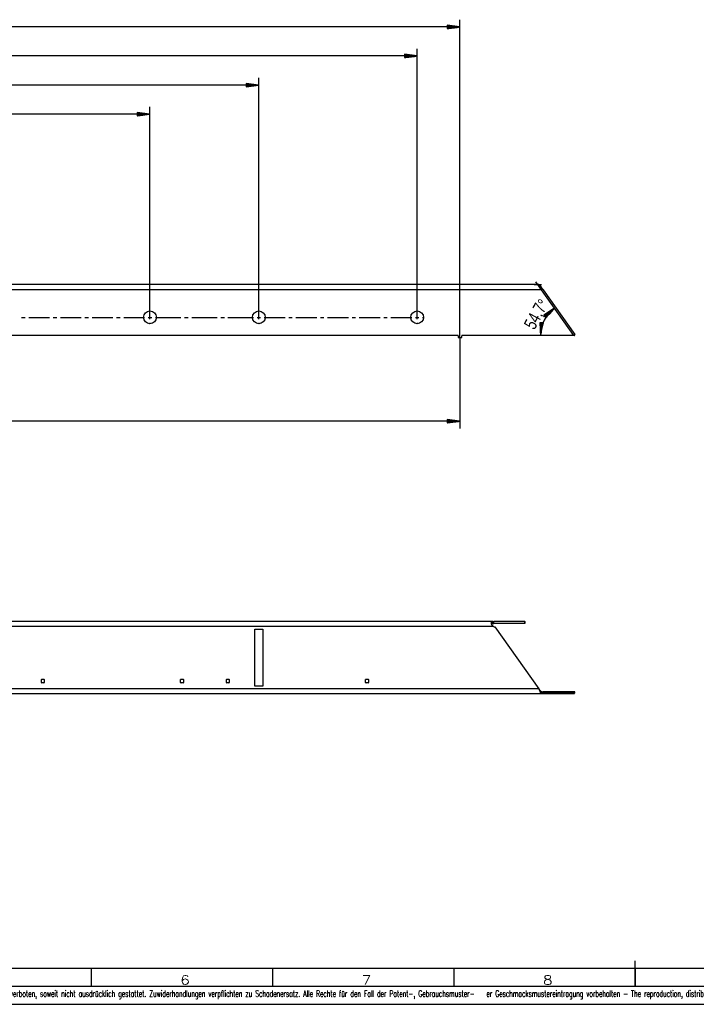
# Model space of a CAD drawing. Header units: millimetres. Extents: x -4 to 841, y -4 to 594.
# Tile 2 of 14: x 251 to 437, y 0 to 271. Entities that reach past the tile are written whole.
import ezdxf

# ---------------------------------------------------------------- set-up
doc = ezdxf.new("R2010")
doc.units = ezdxf.units.MM
doc.layers.add('1', color=7, linetype='Continuous')
doc.styles.add('SEACAD_Arial', font='arial.ttf', dxfattribs={"width": 0.75})
doc.styles.add('SEACAD_simplex_shx', font='simplex.shx', dxfattribs={"width": 0.587})

msp = doc.modelspace()

# ---------------------------------------------------------------- linework, layer by layer
at = {"layer": '1', "color": 7, "linetype": 'Continuous'}
for p, q in [((372.2, 183.65), (372.2, 271.25)), ((372.2, 269.25), (82.8, 269.25)), ((372.2, 269.25), (368.7, 269.71)), ((368.7, 269.71), (368.7, 268.79)), ((368.7, 269.7), (368.72, 269.7)), ((368.7, 269.7), (368.72, 269.7)), ((368.7, 269.65), (369.11, 269.65)), ((368.7, 269.6), (369.5, 269.6)), ((368.7, 269.55), (369.88, 269.55)), ((368.7, 269.5), (370.27, 269.5)), ((368.7, 269.45), (370.65, 269.45)), ((368.7, 269.4), (371.04, 269.4)), ((368.7, 269.35), (371.43, 269.35)), ((368.7, 269.3), (371.81, 269.3)), ((368.7, 268.79), (372.2, 269.25)), ((368.7, 269.25), (372.2, 269.25)), ((368.7, 269.25), (372.2, 269.25)), ((368.7, 269.2), (371.81, 269.2)), ((368.7, 269.14), (371.43, 269.14)), ((368.7, 269.09), (371.04, 269.09)), ((368.7, 269.04), (370.65, 269.04)), ((368.7, 268.99), (370.27, 268.99)), ((368.7, 268.94), (369.88, 268.94)), ((368.7, 268.89), (369.5, 268.89)), ((368.7, 268.84), (369.11, 268.84)), ((368.7, 268.79), (368.72, 268.79)), ((368.7, 268.79), (368.72, 268.79)), ((360.4, 189.25), (360.4, 263.25)), ((360.4, 261.25), (82.8, 261.25)), ((360.4, 261.25), (356.9, 261.71)), ((356.9, 261.71), (356.9, 260.79)), ((356.9, 261.7), (356.92, 261.7)), ((356.9, 261.7), (356.92, 261.7)), ((356.9, 261.65), (357.31, 261.65)), ((356.9, 261.6), (357.7, 261.6)), ((356.9, 261.55), (358.08, 261.55)), ((356.9, 261.5), (358.47, 261.5)), ((356.9, 261.45), (358.85, 261.45)), ((356.9, 261.4), (359.24, 261.4)), ((356.9, 261.35), (359.63, 261.35)), ((356.9, 261.3), (360.01, 261.3)), ((356.9, 260.79), (360.4, 261.25)), ((356.9, 261.25), (360.4, 261.25)), ((356.9, 261.25), (360.4, 261.25)), ((356.9, 261.2), (360.01, 261.2)), ((356.9, 261.14), (359.63, 261.14)), ((356.9, 261.09), (359.24, 261.09)), ((356.9, 261.04), (358.85, 261.04)), ((356.9, 260.99), (358.47, 260.99)), ((356.9, 260.94), (358.08, 260.94)), ((356.9, 260.89), (357.7, 260.89)), ((356.9, 260.84), (357.31, 260.84)), ((356.9, 260.79), (356.92, 260.79)), ((356.9, 260.79), (356.92, 260.79)), ((316.75, 189.25), (316.75, 255.25)), ((316.75, 253.25), (82.8, 253.25)), ((316.75, 253.25), (313.25, 253.71)), ((313.25, 253.71), (313.25, 252.79)), ((313.25, 253.7), (313.27, 253.7)), ((313.25, 253.7), (313.27, 253.7)), ((313.25, 253.65), (313.66, 253.65)), ((313.25, 253.6), (314.05, 253.6)), ((313.25, 253.55), (314.43, 253.55)), ((313.25, 253.5), (314.82, 253.5)), ((313.25, 253.45), (315.2, 253.45)), ((313.25, 253.4), (315.59, 253.4)), ((313.25, 253.35), (315.98, 253.35)), ((313.25, 253.3), (316.36, 253.3)), ((313.25, 252.79), (316.75, 253.25)), ((313.25, 253.25), (316.75, 253.25)), ((313.25, 253.25), (316.75, 253.25)), ((313.25, 253.2), (316.36, 253.2)), ((313.25, 253.14), (315.98, 253.14)), ((313.25, 253.09), (315.59, 253.09)), ((313.25, 253.04), (315.2, 253.04)), ((313.25, 252.99), (314.82, 252.99)), ((313.25, 252.94), (314.43, 252.94)), ((313.25, 252.89), (314.05, 252.89)), ((313.25, 252.84), (313.66, 252.84)), ((313.25, 252.79), (313.27, 252.79)), ((313.25, 252.79), (313.27, 252.79)), ((286.75, 189.25), (286.75, 247.25)), ((286.75, 245.25), (82.8, 245.25)), ((286.75, 245.25), (283.25, 245.71)), ((283.25, 245.71), (283.25, 244.79)), ((283.25, 245.7), (283.27, 245.7)), ((283.25, 245.7), (283.27, 245.7)), ((283.25, 245.65), (283.66, 245.65)), ((283.25, 245.6), (284.05, 245.6)), ((283.25, 245.55), (284.43, 245.55)), ((283.25, 245.5), (284.82, 245.5)), ((283.25, 245.45), (285.2, 245.45)), ((283.25, 245.4), (285.59, 245.4)), ((283.25, 245.35), (285.98, 245.35)), ((283.25, 245.3), (286.36, 245.3)), ((283.25, 244.79), (286.75, 245.25)), ((283.25, 245.25), (286.75, 245.25)), ((283.25, 245.25), (286.75, 245.25)), ((283.25, 245.2), (286.36, 245.2)), ((283.25, 245.14), (285.98, 245.14)), ((283.25, 245.09), (285.59, 245.09)), ((283.25, 245.04), (285.2, 245.04)), ((283.25, 244.99), (284.82, 244.99)), ((283.25, 244.94), (284.43, 244.94)), ((283.25, 244.89), (284.05, 244.89)), ((283.25, 244.84), (283.66, 244.84)), ((283.25, 244.79), (283.27, 244.79)), ((283.25, 244.79), (283.27, 244.79)), ((393.93, 198.25), (82.8, 198.25)), ((392.66, 198.25), (394.66, 198.25)), ((394.65, 196.85), (393.08, 199.06)), ((394.65, 196.85), (82.8, 196.85)), ((403.56, 184.25), (394.65, 196.85)), ((395.14, 196.85), (403.82, 184.56)), ((286.75, 190.75), (286.75, 191)), ((316.75, 190.75), (316.75, 191)), ((360.4, 190.75), (360.4, 191)), ((398.25, 191.75), (395.29, 189.82)), ((395.33, 189.78), (395.64, 190.05)), ((395.36, 189.74), (395.97, 190.26)), ((395.39, 189.7), (396.29, 190.48)), ((395.43, 189.67), (396.62, 190.69)), ((395.46, 189.63), (396.95, 190.9)), ((395.49, 189.59), (397.27, 191.12)), ((395.53, 189.55), (397.6, 191.33)), ((395.56, 189.51), (397.92, 191.54)), ((395.59, 189.47), (398.25, 191.75)), ((395.59, 189.47), (398.25, 191.75)), ((395.63, 189.43), (397.99, 191.46)), ((395.66, 189.4), (397.73, 191.17)), ((395.69, 189.36), (397.47, 190.88)), ((395.73, 189.32), (397.21, 190.59)), ((395.76, 189.28), (396.95, 190.3)), ((395.79, 189.24), (396.69, 190.01)), ((395.89, 189.12), (398.25, 191.75)), ((251.33, 189.25), (252.33, 189.25)), ((253.33, 189.25), (259.06, 189.25)), ((260.06, 189.25), (261.06, 189.25)), ((262.06, 189.25), (267.79, 189.25)), ((268.79, 189.25), (269.79, 189.25)), ((270.79, 189.25), (276.52, 189.25)), ((277.52, 189.25), (278.52, 189.25)), ((279.52, 189.25), (285.25, 189.25)), ((286.25, 189.25), (287.25, 189.25)), ((286.75, 188.75), (286.75, 189.75)), ((286.75, 187.75), (286.75, 187.5)), ((288.25, 189.25), (295.25, 189.25)), ((296.25, 189.25), (297.25, 189.25)), ((298.25, 189.25), (305.25, 189.25)), ((306.25, 189.25), (307.25, 189.25)), ((308.25, 189.25), (315.25, 189.25)), ((316.25, 189.25), (317.25, 189.25)), ((316.75, 188.75), (316.75, 189.75)), ((316.75, 187.75), (316.75, 187.5)), ((318.25, 189.25), (323.98, 189.25)), ((324.98, 189.25), (325.98, 189.25)), ((326.98, 189.25), (332.71, 189.25)), ((333.71, 189.25), (334.71, 189.25)), ((335.71, 189.25), (341.44, 189.25)), ((342.44, 189.25), (343.44, 189.25)), ((344.44, 189.25), (350.17, 189.25)), ((351.17, 189.25), (352.17, 189.25)), ((353.17, 189.25), (358.9, 189.25)), ((359.9, 189.25), (360.9, 189.25)), ((360.4, 188.75), (360.4, 189.75)), ((360.4, 187.75), (360.4, 187.5)), ((361.9, 189.25), (362.15, 189.25)), ((395.15, 187.69), (394.23, 187.77)), ((394.23, 187.77), (394.36, 184.25)), ((394.24, 187.77), (394.23, 187.75)), ((394.24, 187.77), (394.23, 187.75)), ((394.29, 187.77), (394.25, 187.36)), ((394.34, 187.76), (394.26, 186.97)), ((394.39, 187.76), (394.28, 186.58)), ((394.44, 187.75), (394.29, 186.19)), ((394.49, 187.75), (394.31, 185.8)), ((394.54, 187.74), (394.32, 185.41)), ((394.59, 187.74), (394.33, 185.02)), ((394.64, 187.74), (394.35, 184.63)), ((394.69, 187.73), (394.36, 184.25)), ((394.69, 187.73), (394.36, 184.25)), ((394.36, 184.25), (395.15, 187.69)), ((394.74, 187.73), (394.45, 184.63)), ((394.79, 187.72), (394.54, 185)), ((394.84, 187.72), (394.62, 185.38)), ((394.89, 187.71), (394.71, 185.76)), ((394.94, 187.71), (394.8, 186.14)), ((394.99, 187.7), (394.88, 186.52)), ((395.05, 187.7), (394.97, 186.9)), ((395.1, 187.69), (395.06, 187.28)), ((395.15, 187.69), (395.14, 187.66)), ((395.15, 187.69), (395.14, 187.66)), ((395.29, 189.82), (395.89, 189.12)), ((395.3, 189.82), (395.32, 189.84)), ((395.3, 189.82), (395.32, 189.84)), ((395.83, 189.2), (396.43, 189.72)), ((395.86, 189.17), (396.17, 189.43)), ((395.89, 189.13), (395.91, 189.14)), ((395.89, 189.13), (395.91, 189.14)), ((371.6, 184.25), (119.3, 184.25)), ((371.7, 184.15), (371.7, 183.75)), ((371.8, 183.65), (372.6, 183.65)), ((372.2, 183.65), (372.2, 158.65)), ((372.7, 183.75), (372.7, 184.15)), ((403.56, 184.25), (372.8, 184.25)), ((403.66, 184.25), (403.56, 184.25)), ((372.2, 160.65), (82.8, 160.65)), ((372.2, 160.65), (368.7, 161.11)), ((368.7, 161.11), (368.7, 160.18)), ((368.7, 161.1), (368.72, 161.1)), ((368.7, 161.1), (368.72, 161.1)), ((368.7, 161.05), (369.11, 161.05)), ((368.7, 161), (369.5, 161)), ((368.7, 160.95), (369.88, 160.95)), ((368.7, 160.9), (370.27, 160.9)), ((368.7, 160.85), (370.65, 160.85)), ((368.7, 160.8), (371.04, 160.8)), ((368.7, 160.75), (371.43, 160.75)), ((368.7, 160.7), (371.81, 160.7)), ((368.7, 160.18), (372.2, 160.65)), ((368.7, 160.65), (372.2, 160.65)), ((368.7, 160.65), (372.2, 160.65)), ((368.7, 160.59), (371.81, 160.59)), ((368.7, 160.54), (371.43, 160.54)), ((368.7, 160.49), (371.04, 160.49)), ((368.7, 160.44), (370.65, 160.44)), ((368.7, 160.39), (370.27, 160.39)), ((368.7, 160.34), (369.88, 160.34)), ((368.7, 160.29), (369.5, 160.29)), ((368.7, 160.24), (369.11, 160.24)), ((368.7, 160.19), (368.72, 160.19)), ((368.7, 160.19), (368.72, 160.19)), ((381.22, 105.49), (82.8, 105.49)), ((381.4, 104.09), (82.8, 104.09)), ((315.65, 103.34), (317.85, 103.34)), ((315.65, 87.64), (315.65, 103.34)), ((317.85, 103.34), (317.85, 87.64)), ((381.22, 104.89), (381.22, 105.49)), ((381.22, 105.49), (381.54, 105.49)), ((381.54, 104.89), (381.54, 105.49)), ((390.1, 105.49), (381.54, 105.49)), ((390.1, 104.89), (381.54, 104.89)), ((381.84, 103.99), (393.93, 86.89)), ((390.1, 104.89), (390.1, 105.49)), ((390.1, 105.49), (390.14, 105.49)), ((390.14, 104.89), (390.14, 105.49)), ((256.9, 89.54), (257.5, 89.54)), ((295.3, 89.54), (295.9, 89.54)), ((307.9, 89.54), (308.5, 89.54)), ((346.3, 89.54), (346.9, 89.54)), ((393.93, 86.89), (82.8, 86.89)), ((256.8, 88.64), (256.8, 89.44)), ((257.5, 88.54), (256.9, 88.54)), ((257.6, 89.44), (257.6, 88.64)), ((295.2, 88.64), (295.2, 89.44)), ((295.9, 88.54), (295.3, 88.54)), ((296, 89.44), (296, 88.64)), ((307.8, 88.64), (307.8, 89.44)), ((308.5, 88.54), (307.9, 88.54)), ((308.6, 89.44), (308.6, 88.64)), ((317.85, 87.64), (315.65, 87.64)), ((346.2, 88.64), (346.2, 89.44)), ((346.9, 88.54), (346.3, 88.54)), ((347, 89.44), (347, 88.64)), ((394.65, 85.49), (82.8, 85.49)), ((403.56, 85.49), (394.65, 85.49)), ((395.14, 86.09), (395.14, 85.89)), ((403.82, 86.09), (395.14, 86.09)), ((395.14, 85.89), (403.82, 85.89)), ((403.66, 85.58), (403.56, 85.49)), ((403.82, 85.89), (403.82, 86.09)), ((403.82, 86.09), (403.86, 86.09)), ((403.86, 85.85), (403.86, 86.09)), ((420.5, 5), (420.5, 12)), ((10, 10), (831, 10)), ((270.5, 10), (270.5, 5)), ((320.5, 10), (320.5, 5)), ((370.5, 10), (370.5, 5)), ((420.5, 10), (420.5, 5)), ((5, 5), (836, 5)), ((0, 0), (841, 0))]:
    msp.add_line(p, q, dxfattribs=at)
for centre in [(286.75, 189.25), (316.75, 189.25), (360.4, 189.25)]:
    msp.add_circle(centre, 1.75, dxfattribs=at)
for centre, radius, start, end in [((403.56, 184.25), 9.2, 125.2644, 180), ((371.6, 184.15), 0.1, 0, 90), ((371.8, 183.75), 0.1, 180, 270), ((372.6, 183.75), 0.1, 270, 0), ((372.8, 184.15), 0.1, 90, 180), ((381.82, 104.94), 0.95, 243.7979, 271.265), ((256.9, 89.44), 0.1, 90, 180), ((257.5, 89.44), 0.1, 0, 90), ((295.3, 89.44), 0.1, 90, 180), ((295.9, 89.44), 0.1, 0, 90), ((307.9, 89.44), 0.1, 90, 180), ((308.5, 89.44), 0.1, 0, 90), ((346.3, 89.44), 0.1, 90, 180), ((346.9, 89.44), 0.1, 0, 90), ((256.9, 88.64), 0.1, 180, 270), ((257.5, 88.64), 0.1, 270, 0), ((295.3, 88.64), 0.1, 180, 270), ((295.9, 88.64), 0.1, 270, 0), ((307.9, 88.64), 0.1, 180, 270), ((308.5, 88.64), 0.1, 270, 0), ((346.3, 88.64), 0.1, 180, 270), ((346.9, 88.64), 0.1, 270, 0)]:
    msp.add_arc(centre, radius, start, end, dxfattribs=at)
for points, knots in [([(393.93, 198.25), (393.99, 198.24), (394.05, 198.21), (394.11, 198.17), (394.17, 198.11), (394.24, 198.05), (394.31, 197.97), (394.37, 197.89), (394.43, 197.8)], [0, 0, 0.082091, 0.17488, 0.282257, 0.405746, 0.545344, 0.700201, 0.845438, 1, 1]), ([(394.65, 196.85), (394.46, 197.19), (394.38, 197.52), (394.43, 197.8)], [0, 0, 0.389632, 0.71718, 1, 1]), ([(394.43, 197.8), (394.5, 197.67), (394.57, 197.54), (394.61, 197.47), (394.65, 197.41), (394.69, 197.35), (394.74, 197.29), (394.78, 197.23), (394.83, 197.17), (394.84, 197.15), (394.85, 197.14), (394.86, 197.12), (394.88, 197.11), (394.9, 197.08), (394.93, 197.05), (394.98, 197), (395.03, 196.95), (395.08, 196.9), (395.14, 196.85)], [0, 0, 0.12462, 0.24916, 0.311502, 0.373916, 0.436448, 0.499172, 0.562106, 0.625294, 0.641138, 0.656946, 0.672723, 0.688488, 0.719933, 0.751316, 0.813835, 0.876087, 0.938122, 1, 1]), ([(403.66, 184.25), (403.79, 184.3), (403.86, 184.42), (403.82, 184.56)], [0, 0, 0.333347, 0.66666, 1, 1]), ([(381.4, 104.09), (381.38, 104.1), (381.37, 104.11), (381.35, 104.13), (381.33, 104.14), (381.32, 104.15), (381.3, 104.17), (381.29, 104.18), (381.27, 104.19), (381.26, 104.21), (381.24, 104.22), (381.23, 104.24), (381.21, 104.26), (381.2, 104.27), (381.19, 104.29), (381.17, 104.3), (381.16, 104.32), (381.15, 104.34), (381.13, 104.36), (381.12, 104.38), (381.11, 104.39), (381.1, 104.41), (381.08, 104.43), (381.07, 104.45), (381.06, 104.47), (381.05, 104.49), (381.04, 104.51), (381.01, 104.57), (380.98, 104.64), (380.95, 104.71), (380.93, 104.77), (380.91, 104.84), (380.89, 104.91), (380.88, 104.97), (380.87, 105.03), (380.87, 105.04), (380.87, 105.05), (380.87, 105.06), (380.87, 105.07), (380.87, 105.08), (380.87, 105.09), (380.87, 105.1), (380.87, 105.1), (380.87, 105.11), (380.87, 105.12), (380.87, 105.13), (380.87, 105.14), (380.87, 105.15), (380.87, 105.15), (380.87, 105.16), (380.87, 105.17), (380.87, 105.18), (380.87, 105.19), (380.87, 105.19), (380.87, 105.2), (380.87, 105.21), (380.87, 105.22), (380.87, 105.22), (380.87, 105.23), (380.88, 105.24), (380.88, 105.24), (380.88, 105.25), (380.88, 105.26), (380.88, 105.26), (380.88, 105.27), (380.88, 105.28), (380.89, 105.28), (380.89, 105.29), (380.89, 105.3), (380.89, 105.3), (380.89, 105.31), (380.9, 105.32), (380.9, 105.32), (380.9, 105.33), (380.9, 105.33), (380.9, 105.34), (380.91, 105.34), (380.91, 105.35), (380.91, 105.35), (380.92, 105.36), (380.92, 105.36), (380.92, 105.37), (380.92, 105.37), (380.93, 105.38), (380.93, 105.38), (380.93, 105.39), (380.94, 105.39), (380.94, 105.4), (380.94, 105.4), (380.95, 105.4), (380.95, 105.41), (380.95, 105.41), (380.96, 105.41), (380.96, 105.42), (380.97, 105.42), (380.97, 105.43), (380.97, 105.43), (380.98, 105.43), (380.98, 105.44), (380.99, 105.44), (380.99, 105.44), (381, 105.44), (381, 105.45), (381, 105.45), (381.01, 105.45), (381.01, 105.45), (381.02, 105.46), (381.02, 105.46), (381.03, 105.46), (381.03, 105.46), (381.04, 105.47), (381.04, 105.47), (381.05, 105.47), (381.05, 105.47), (381.06, 105.47), (381.07, 105.47), (381.07, 105.48), (381.08, 105.48), (381.08, 105.48), (381.09, 105.48), (381.09, 105.48), (381.1, 105.48), (381.11, 105.48), (381.11, 105.48), (381.12, 105.48), (381.12, 105.49), (381.13, 105.49), (381.14, 105.49), (381.14, 105.49), (381.15, 105.49), (381.16, 105.49), (381.16, 105.49), (381.17, 105.49), (381.17, 105.49), (381.18, 105.49), (381.19, 105.49), (381.19, 105.49), (381.2, 105.49), (381.21, 105.49), (381.22, 105.49), (381.22, 105.49)], [0, 0, 0.011148, 0.022294, 0.033571, 0.044856, 0.056273, 0.067683, 0.079257, 0.090813, 0.102503, 0.114194, 0.126021, 0.137849, 0.149797, 0.161746, 0.173837, 0.18589, 0.198089, 0.210262, 0.222542, 0.234811, 0.247177, 0.259519, 0.271967, 0.284364, 0.296854, 0.309293, 0.350189, 0.390391, 0.430797, 0.470143, 0.509062, 0.546561, 0.582983, 0.617632, 0.622733, 0.627789, 0.632804, 0.637778, 0.642706, 0.647593, 0.652441, 0.657237, 0.661995, 0.666701, 0.671371, 0.675989, 0.680562, 0.685089, 0.689571, 0.694009, 0.698397, 0.702736, 0.707033, 0.711283, 0.715484, 0.719639, 0.723744, 0.727807, 0.731823, 0.735792, 0.739711, 0.743593, 0.747422, 0.751216, 0.754959, 0.758664, 0.762324, 0.765936, 0.769513, 0.773042, 0.776539, 0.77999, 0.783403, 0.786789, 0.790126, 0.793444, 0.79671, 0.799965, 0.80317, 0.806352, 0.809503, 0.81264, 0.815737, 0.818817, 0.821876, 0.824912, 0.827931, 0.830939, 0.833925, 0.836908, 0.83986, 0.842821, 0.845758, 0.848711, 0.851645, 0.854576, 0.857509, 0.860432, 0.863374, 0.86631, 0.869252, 0.872207, 0.875176, 0.878139, 0.881116, 0.884116, 0.887113, 0.890153, 0.893194, 0.896242, 0.899334, 0.902433, 0.905538, 0.908696, 0.911841, 0.91504, 0.91825, 0.921496, 0.924752, 0.928047, 0.931356, 0.934702, 0.938087, 0.941489, 0.944908, 0.948368, 0.951847, 0.955391, 0.95893, 0.962513, 0.966116, 0.969763, 0.973431, 0.977144, 0.980855, 0.984635, 0.988413, 0.99226, 0.996107, 1, 1]), ([(380.92, 104.82), (380.94, 104.84), (380.99, 104.86), (381.06, 104.88), (381.13, 104.89), (381.22, 104.89)], [0, 0, 0.096792, 0.278451, 0.48734, 0.727809, 1, 1]), ([(381.22, 104.89), (381.26, 104.89), (381.33, 104.89), (381.41, 104.89), (381.49, 104.89), (381.54, 104.89)], [0, 0, 0.113026, 0.350658, 0.602105, 0.865, 1, 1]), ([(393.93, 86.89), (393.99, 86.74), (394.05, 86.58), (394.11, 86.44), (394.17, 86.3), (394.24, 86.17), (394.31, 86.05), (394.37, 85.96), (394.43, 85.87)], [0, 0, 0.144213, 0.286127, 0.424355, 0.557761, 0.685381, 0.80658, 0.905866, 1, 1]), ([(393.93, 86.89), (393.94, 86.87), (393.95, 86.86), (393.97, 86.84), (393.98, 86.82), (393.99, 86.8), (394, 86.79), (394.01, 86.77), (394.02, 86.75), (394.03, 86.73), (394.05, 86.72), (394.06, 86.7), (394.07, 86.68), (394.08, 86.67), (394.1, 86.65), (394.11, 86.63), (394.12, 86.62), (394.13, 86.6), (394.15, 86.58), (394.16, 86.57), (394.17, 86.55), (394.21, 86.52), (394.24, 86.48), (394.27, 86.44), (394.31, 86.41), (394.34, 86.38), (394.38, 86.35), (394.42, 86.32), (394.45, 86.29), (394.47, 86.29), (394.48, 86.28), (394.49, 86.27), (394.5, 86.26), (394.51, 86.26), (394.52, 86.25), (394.53, 86.25), (394.54, 86.24), (394.55, 86.23), (394.56, 86.23), (394.57, 86.22), (394.58, 86.22), (394.6, 86.21), (394.61, 86.2), (394.62, 86.2), (394.63, 86.19), (394.64, 86.19), (394.65, 86.18), (394.66, 86.18), (394.67, 86.17), (394.69, 86.17), (394.7, 86.17), (394.71, 86.16), (394.72, 86.16), (394.73, 86.15), (394.74, 86.15), (394.75, 86.15), (394.77, 86.14), (394.78, 86.14), (394.79, 86.14), (394.8, 86.13), (394.81, 86.13), (394.83, 86.13), (394.84, 86.12), (394.85, 86.12), (394.86, 86.12), (394.87, 86.12), (394.89, 86.11), (394.9, 86.11), (394.91, 86.11), (394.92, 86.11), (394.94, 86.11), (394.95, 86.1), (394.96, 86.1), (394.97, 86.1), (394.98, 86.1), (395, 86.1), (395.01, 86.1), (395.02, 86.1), (395.04, 86.09), (395.05, 86.09), (395.06, 86.09), (395.07, 86.09), (395.09, 86.09), (395.1, 86.09), (395.11, 86.09), (395.13, 86.09), (395.14, 86.09)], [0, 0, 0.013746, 0.027476, 0.041242, 0.054978, 0.068745, 0.08247, 0.09621, 0.109906, 0.123604, 0.13727, 0.150912, 0.164513, 0.178096, 0.191622, 0.20514, 0.218578, 0.232004, 0.245345, 0.258669, 0.271921, 0.30489, 0.3374, 0.369645, 0.401411, 0.432913, 0.463958, 0.494721, 0.525093, 0.533435, 0.541729, 0.550043, 0.55831, 0.566557, 0.574776, 0.583001, 0.591202, 0.599387, 0.607528, 0.615698, 0.623827, 0.631942, 0.640064, 0.648151, 0.656247, 0.664333, 0.672407, 0.680473, 0.688529, 0.696579, 0.704622, 0.712686, 0.720719, 0.728776, 0.736806, 0.74486, 0.752914, 0.760972, 0.76903, 0.777093, 0.78516, 0.793234, 0.801314, 0.809403, 0.8175, 0.825634, 0.833752, 0.841882, 0.850052, 0.858209, 0.866381, 0.874595, 0.882799, 0.891047, 0.899287, 0.907573, 0.915852, 0.924178, 0.932499, 0.940869, 0.949235, 0.957651, 0.966065, 0.974503, 0.982994, 0.991484, 1, 1]), ([(394.65, 85.49), (394.46, 85.54), (394.38, 85.66), (394.43, 85.87)], [0, 0, 0.35401, 0.619576, 1, 1]), ([(394.43, 85.87), (394.5, 85.85), (394.57, 85.83), (394.61, 85.82), (394.65, 85.82), (394.69, 85.82), (394.74, 85.82), (394.78, 85.82), (394.83, 85.82), (394.84, 85.83), (394.85, 85.83), (394.86, 85.83), (394.88, 85.83), (394.9, 85.83), (394.93, 85.84), (394.98, 85.85), (395.03, 85.86), (395.08, 85.87), (395.14, 85.89)], [0, 0, 0.097536, 0.200479, 0.254534, 0.310464, 0.368513, 0.428864, 0.491692, 0.557115, 0.573915, 0.590849, 0.607863, 0.62507, 0.659847, 0.695191, 0.767627, 0.842475, 0.919878, 1, 1]), ([(403.66, 85.58), (403.79, 85.71), (403.86, 85.84), (403.82, 85.89)], [0, 0, 0.484065, 0.843736, 1, 1])]:
    msp.add_open_spline(points, degree=1, knots=knots, dxfattribs=at)

# ---------------------------------------------------------------- texts
at = {"layer": '1', "char_height": 3.5, "attachment_point": 7, "rotation": 61.7925, "style": 'SEACAD_Arial'}
for s, insert, width in [('{\\fArial|b0||i0||c0|p34;\\C7;\\H3.5;\\W0.75;54,7}', (393.3, 185.29), 6.9239), ('{\\fArial|b0||i0||c0|p34;\\C7;\\H3.5;\\W0.75;°}', (396.49, 191.68), 1.4457)]:
    msp.add_mtext(s, dxfattribs=dict(at, insert=insert, width=width))
at = {"layer": '1', "attachment_point": 7, "style": 'SEACAD_simplex_shx'}
for s, insert, char_height, width in [('{\\fsimplex|b0||i0||c0|p34;\\C7;\\H2.5;\\W1.216;6}', (295.11, 5.43), 2.5, 4.7454), ('{\\fsimplex|b0||i0||c0|p34;\\C7;\\H2.5;\\W1.216;7}', (345.12, 5.43), 2.5, 4.7454), ('{\\fsimplex|b0||i0||c0|p34;\\C7;\\H2.5;\\W1.216;8}', (395.11, 5.43), 2.5, 4.7454), ('{\\fsimplex|b0||i0||c0|p34;\\C7;\\H1.8;\\W0.55178;- Weitergabe sowie Vervielfältigung dieses Dokuments, Verwertung und Mitteilung seines Inhalts sind verboten, soweit nicht ausdrücklich gestattet. Zuwiderhandlungen verpflichten zu Schadenersatz. Alle Rechte für den Fall der Patent-, Gebrauchsmuster-}', (163.85, 1.44), 1.8, 197.0491), ('{\\fsimplex|b0||i0||c0|p34;\\C7;\\H1.8;\\W0.5499;er Geschmacksmustereintragung vorbehalten - The reproduction, distribution and utilization of this document as well as the communication of its contents to others without express authorization is prohibited. Offenders will be held liable for the payment}', (379.5, 1.44), 1.8, 198.7811)]:
    msp.add_mtext(s, dxfattribs=dict(at, insert=insert, char_height=char_height, width=width))

doc.saveas('drawing.dxf')
